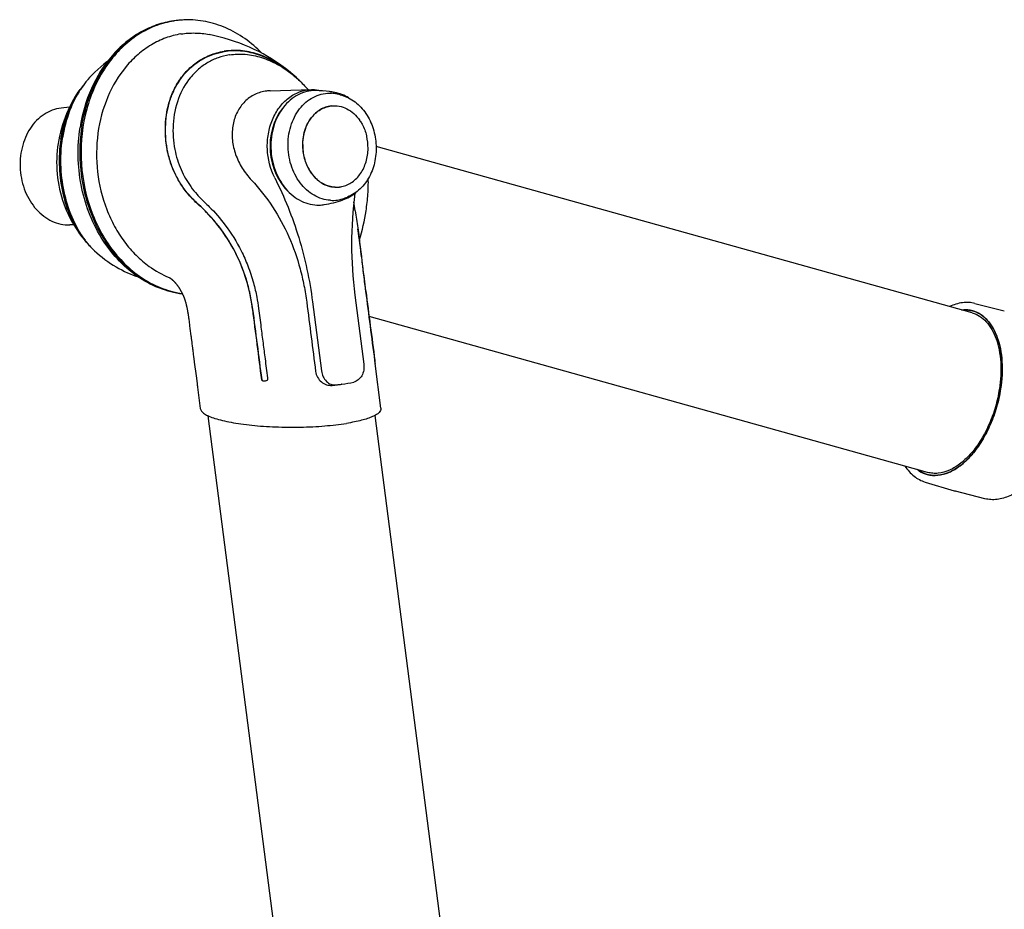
# Model space of a CAD drawing. Extents: x 0 to 420, y 0 to 297.
# Tile 8 of 12: x 299 to 351, y 108 to 155. Entities that reach past the tile are written whole.
import ezdxf

# ---------------------------------------------------------------- set-up
doc = ezdxf.new("R2010")
doc.units = 0
doc.header["$LTSCALE"] = 23.1
for name, color, linetype in [('102181_DXF_CONTINUOUS_LINE', 7, 'CONTINUOUS'), ('102188_DXF_CONTINUOUS_LINE', 7, 'CONTINUOUS'), ('105-5475-01_DXF_CONTINUOUS', 7, 'CONTINUOUS'), ('105-5481_DXF_CONTINUOUS_LI', 7, 'CONTINUOUS'), ('105-561-01_DXF_CONTINUOUS_', 7, 'CONTINUOUS'), ('105-562-01_DXF_CONTINUOUS_', 7, 'CONTINUOUS')]:
    doc.layers.add(name, color=color, linetype=linetype)

msp = doc.modelspace()

# ---------------------------------------------------------------- linework, layer by layer
at = {"layer": '102181_DXF_CONTINUOUS_LINE', "color": 7, "linetype": 'CONTINUOUS'}
for p, q in [((349.545, 139.623), (317.69, 148.517)), ((347.164, 131.096), (317.316, 139.429))]:
    msp.add_line(p, q, dxfattribs=at)
at = {"layer": '102188_DXF_CONTINUOUS_LINE', "color": 7, "linetype": 'CONTINUOUS'}
for p, q in [((314.672, 87.921), (308.709, 134.124)), ((323.308, 90.171), (317.633, 134.141))]:
    msp.add_line(p, q, dxfattribs=at)
at = {"layer": '105-5475-01_DXF_CONTINUOUS', "color": 7, "linetype": 'CONTINUOUS'}
for p, q in [((309.848, 153.424), (309.841, 153.423)), ((301.869, 151.573), (301.87, 151.575)), ((301.882, 151.565), (301.881, 151.563)), ((312.027, 151.503), (314.241, 151.57)), ((301.307, 150.631), (300.851, 150.578)), ((300.725, 148.873), (300.694, 148.687)), ((301.525, 144.34), (301.314, 144.333)), ((302.163, 143.448), (302.205, 143.4)), ((302.183, 143.455), (302.179, 143.46)), ((316.963, 142.128), (316.965, 142.113)), ((316.965, 142.113), (316.967, 142.101)), ((306.624, 141.512), (306.654, 141.499)), ((306.654, 141.499), (306.68, 141.488)), ((307.086, 141.066), (307.105, 141.04)), ((307.105, 141.04), (307.122, 141.014)), ((316.555, 140.581), (317.032, 136.884)), ((317.126, 140.805), (317.127, 140.795)), ((317.127, 140.795), (317.129, 140.782)), ((317.14, 140.797), (317.142, 140.783)), ((314.291, 140.218), (314.768, 136.522)), ((307.682, 139.252), (307.69, 139.184)), ((307.69, 139.184), (307.721, 138.941)), ((307.721, 138.941), (307.739, 138.797)), ((307.739, 138.797), (307.792, 138.391)), ((317.607, 137.076), (317.616, 137.005)), ((317.62, 137.078), (317.627, 137.019)), ((317.628, 137.013), (317.627, 137.019)), ((317.949, 134.524), (317.641, 136.917)), ((311.883, 136.16), (311.892, 136.089)), ((315.85, 135.809), (315.845, 135.808))]:
    msp.add_line(p, q, dxfattribs=at)
for points in [[(313.235, 152.38), (313.117, 152.48), (312.924, 152.636), (312.727, 152.787), (312.524, 152.933), (312.316, 153.074), (312.103, 153.21), (311.883, 153.343), (311.654, 153.473), (311.417, 153.598), (311.173, 153.718), (310.922, 153.834), (310.663, 153.944), (310.398, 154.048), (310.128, 154.146), (309.853, 154.236), (309.573, 154.32), (309.291, 154.395), (309.004, 154.463), (308.77, 154.512)], [(303.357, 153.105), (303.296, 153.059), (303.13, 152.926), (302.97, 152.79), (302.815, 152.65), (302.664, 152.506), (302.519, 152.358), (302.378, 152.207), (302.287, 152.104)], [(301.869, 151.573), (301.74, 151.386), (301.627, 151.209), (301.519, 151.029), (301.417, 150.845), (301.32, 150.658), (301.23, 150.469), (301.145, 150.277), (301.066, 150.082), (300.994, 149.885), (300.928, 149.686), (300.868, 149.485), (300.814, 149.283), (300.766, 149.078), (300.725, 148.873)], [(314.054, 151.564), (314.003, 151.623), (313.932, 151.701)], [(300.694, 148.687), (300.668, 148.502), (300.645, 148.296), (300.629, 148.089), (300.619, 147.883), (300.616, 147.677), (300.619, 147.471), (300.628, 147.265), (300.644, 147.06), (300.666, 146.856), (300.695, 146.652), (300.73, 146.45), (300.771, 146.248), (300.819, 146.048), (300.873, 145.85), (300.933, 145.654), (300.998, 145.46), (301.07, 145.269), (301.148, 145.081), (301.23, 144.897), (301.319, 144.716), (301.412, 144.538), (301.511, 144.364), (301.615, 144.193), (301.724, 144.025), (301.839, 143.861), (301.959, 143.7), (302.083, 143.544), (302.164, 143.449)], [(316.578, 145.083), (316.536, 145.337), (316.5, 145.55)], [(302.646, 142.943), (302.759, 142.839), (302.903, 142.715), (303.047, 142.597), (303.194, 142.484), (303.342, 142.377), (303.491, 142.275), (303.641, 142.179), (303.792, 142.088), (303.943, 142.002), (304.095, 141.921), (304.246, 141.846), (304.397, 141.775), (304.547, 141.71), (304.697, 141.649), (304.846, 141.593), (304.976, 141.547)], [(306.665, 141.498), (306.665, 141.497), (306.666, 141.497), (306.667, 141.496), (306.668, 141.496), (306.669, 141.495), (306.671, 141.494), (306.672, 141.493), (306.674, 141.492), (306.676, 141.49), (306.679, 141.489), (306.681, 141.487), (306.684, 141.485), (306.687, 141.483), (306.691, 141.481), (306.694, 141.479)], [(306.694, 141.479), (306.698, 141.476), (306.702, 141.473), (306.706, 141.47), (306.711, 141.467), (306.715, 141.464), (306.72, 141.461), (306.725, 141.457), (306.73, 141.453), (306.735, 141.449), (306.74, 141.445), (306.745, 141.441), (306.751, 141.437), (306.756, 141.432), (306.762, 141.428), (306.768, 141.423), (306.773, 141.418), (306.779, 141.413), (306.785, 141.408), (306.791, 141.403), (306.797, 141.398), (306.803, 141.392), (306.809, 141.387), (306.815, 141.381), (306.822, 141.375), (306.828, 141.369), (306.835, 141.363), (306.841, 141.357), (306.848, 141.35), (306.855, 141.344), (306.862, 141.337), (306.869, 141.33), (306.876, 141.323), (306.883, 141.315), (306.89, 141.307), (306.898, 141.299), (306.906, 141.29), (306.914, 141.282), (306.922, 141.272), (306.931, 141.263), (306.939, 141.253), (306.948, 141.243), (306.957, 141.234), (306.965, 141.224), (306.974, 141.214), (306.982, 141.204), (306.99, 141.194), (306.997, 141.185), (307.005, 141.175), (307.012, 141.166), (307.02, 141.157), (307.027, 141.147), (307.033, 141.138), (307.04, 141.13), (307.047, 141.12), (307.054, 141.111), (307.062, 141.101), (307.069, 141.09), (307.078, 141.078), (307.086, 141.066)], [(307.122, 141.014), (307.137, 140.992), (307.144, 140.981), (307.15, 140.972), (307.156, 140.963), (307.162, 140.955), (307.167, 140.946), (307.173, 140.937), (307.179, 140.928), (307.185, 140.918), (307.191, 140.908), (307.198, 140.897), (307.205, 140.885), (307.212, 140.873), (307.219, 140.86), (307.227, 140.847), (307.235, 140.833), (307.243, 140.819), (307.251, 140.804), (307.259, 140.789), (307.268, 140.774), (307.276, 140.758), (307.285, 140.743), (307.293, 140.727), (307.301, 140.711), (307.31, 140.695), (307.318, 140.679), (307.326, 140.663), (307.334, 140.647), (307.342, 140.631), (307.349, 140.615), (307.357, 140.599), (307.365, 140.583), (307.372, 140.567), (307.379, 140.551), (307.387, 140.534), (307.394, 140.518), (307.401, 140.501), (307.408, 140.484), (307.415, 140.467), (307.422, 140.449), (307.429, 140.431), (307.436, 140.412), (307.443, 140.393), (307.45, 140.374), (307.457, 140.354), (307.464, 140.333), (307.471, 140.312), (307.478, 140.29), (307.485, 140.268), (307.492, 140.244), (307.499, 140.221), (307.506, 140.196), (307.513, 140.172), (307.52, 140.147), (307.527, 140.122), (307.533, 140.097), (307.54, 140.071), (307.546, 140.046), (307.552, 140.02), (307.558, 139.994), (307.563, 139.968), (307.569, 139.941), (307.575, 139.914), (307.58, 139.887), (307.586, 139.859), (307.591, 139.832), (307.596, 139.803), (307.601, 139.775), (307.606, 139.746), (307.612, 139.718), (307.617, 139.688), (307.622, 139.659), (307.627, 139.63), (307.632, 139.6), (307.636, 139.57), (307.641, 139.54), (307.646, 139.509), (307.651, 139.478), (307.655, 139.446), (307.66, 139.414), (307.665, 139.382), (307.669, 139.35), (307.673, 139.317), (307.678, 139.285), (307.682, 139.252)], [(307.792, 138.391), (307.796, 138.353), (307.801, 138.316), (307.806, 138.278), (307.811, 138.239), (307.816, 138.2), (307.842, 138)], [(307.842, 138), (307.864, 137.831), (307.869, 137.788), (307.875, 137.745), (307.881, 137.701), (307.886, 137.658), (307.892, 137.615)], [(307.892, 137.615), (307.937, 137.26), (307.943, 137.215), (307.949, 137.169), (307.955, 137.123), (307.961, 137.077), (307.967, 137.031), (307.973, 136.985), (308.066, 136.262)], [(308.066, 136.262), (308.119, 135.856), (308.125, 135.805), (308.132, 135.753), (308.139, 135.702), (308.145, 135.65), (308.293, 134.505)]]:
    msp.add_lwpolyline(points, dxfattribs=at)
for centre, radius, start, end in [((307.55, 150.573), 4.719, 96.7413, 98.2719), ((307.618, 150.576), 4.72, 97.5651, 99.0954), ((307.549, 150.579), 4.713, 94.2439, 96.7412), ((307.617, 150.58), 4.716, 95.0715, 97.5651), ((307.617, 150.585), 4.711, 91.7352, 95.0708), ((308.85, 147.318), 6.697, 45.1091, 49.0962), ((305.66, 148.878), 4.651, 140.3779, 144.5666), ((312.09, 149.406), 2.098, 91.7211, 99.0506), ((337.471, 143.298), 21.092, 172.565, 187.4033), ((305.561, 146.878), 11.729, 343.3848, 351.1966), ((305.515, 146.287), 4.392, 219.5583, 220.2667), ((305.969, 146.387), 4.789, 217.3964, 217.67), ((306.003, 146.413), 4.832, 217.7473, 218.0801), ((306, 146.41), 4.827, 218.0799, 218.4002), ((305.316, 146.114), 4.129, 221.0951, 225.5565), ((308.831, 146.644), 5.586, 234.1922, 246.7325), ((451.531, 157.967), 135.496, 186.7249, 187.27664), ((318.671, 137.141), 1.063, 187.3353, 187.9102), ((311.732, 136.182), 0.208, 286.8672, 288.31), ((314.862, 143.019), 7.277, 275.2247, 276.7414), ((314.861, 143.026), 7.284, 276.7414, 277.7612), ((314.855, 143.065), 7.324, 277.8119, 282.9536), ((314.522, 144.396), 8.685, 275.3524, 276.7229)]:
    msp.add_arc(centre, radius, start, end, dxfattribs=at)
for points, knots in [([(306.871, 155.243), (306.561, 155.198), (305.946, 155.048), (305.074, 154.651), (304.271, 154.093), (303.306, 153.145), (302.369, 151.633), (301.976, 150.251), (301.865, 149.533)], [0, 0, 0, 0, 0.115592, 0.232731, 0.352381, 0.475248, 0.731094, 1, 1, 1, 1]), ([(301.956, 149.565), (302.067, 150.284), (302.457, 151.664), (303.385, 153.172), (304.337, 154.113), (305.122, 154.662), (305.971, 155.052), (306.57, 155.199), (306.871, 155.243)], [0, 0, 0, 0, 0.272369, 0.529665, 0.652247, 0.770904, 0.886432, 1, 1, 1, 1]), ([(311.582, 153.511), (311.304, 153.798), (310.705, 154.317), (309.686, 154.897), (308.597, 155.242), (307.844, 155.306), (307.474, 155.294)], [0, 0, 0, 0, 0.260709, 0.512939, 0.758457, 1, 1, 1, 1]), ([(306.871, 155.237), (306.519, 155.181), (305.815, 154.984), (304.838, 154.459), (303.961, 153.721), (302.947, 152.467), (302.086, 150.506), (301.798, 147.901), (302.254, 145.304), (303.234, 143.368), (304.323, 142.134), (305.244, 141.41), (306.252, 140.899), (306.969, 140.712), (307.327, 140.66)], [0, 0, 0, 0, 0.055358, 0.112018, 0.170686, 0.231751, 0.360545, 0.496002, 0.632392, 0.763623, 0.826146, 0.8862, 0.943976, 1, 1, 1, 1]), ([(307.257, 154.54), (306.981, 154.496), (306.432, 154.352), (305.657, 153.979), (304.942, 153.46), (304.081, 152.577), (303.25, 151.171), (302.735, 149.222), (302.718, 147.155), (303.125, 145.473), (303.691, 144.247), (304.218, 143.419), (304.839, 142.698), (305.315, 142.293), (305.563, 142.114)], [0, 0, 0, 0, 0.054489, 0.109988, 0.16705, 0.226035, 0.349868, 0.480827, 0.615499, 0.749391, 0.814813, 0.878547, 0.940309, 1, 1, 1, 1]), ([(307.257, 154.54), (307.506, 154.58), (308.014, 154.616), (308.521, 154.561), (308.77, 154.512)], [0, 0, 0, 0, 0.498547, 1, 1, 1, 1]), ([(313.235, 152.38), (312.969, 152.61), (312.411, 153.019), (311.503, 153.452), (310.705, 153.641), (310.059, 153.672), (309.727, 153.642), (309.563, 153.616)], [0, 0, 0, 0, 0.264637, 0.515839, 0.750611, 0.875154, 1, 1, 1, 1]), ([(308.181, 145.428), (307.996, 145.595), (307.654, 145.942), (307.173, 146.59), (306.803, 147.321), (306.54, 148.175), (306.383, 149.243), (306.455, 150.332), (306.754, 151.308), (307.109, 152.004), (307.575, 152.597), (308.143, 153.078), (308.802, 153.436), (309.301, 153.574), (309.563, 153.616)], [0, 0, 0, 0, 0.073332, 0.143016, 0.236462, 0.312856, 0.404922, 0.552782, 0.628995, 0.704132, 0.781143, 0.849441, 0.921848, 1, 1, 1, 1]), ([(308.19, 145.429), (308.021, 145.583), (307.695, 145.91), (307.274, 146.46), (306.934, 147.066), (306.681, 147.712), (306.516, 148.38), (306.406, 149.268), (306.451, 150.153), (306.658, 150.985), (306.96, 151.742), (307.412, 152.412), (307.991, 152.937), (308.475, 153.248), (309.001, 153.475), (309.372, 153.565), (309.56, 153.596)], [0, 0, 0, 0, 0.067625, 0.135558, 0.203718, 0.271811, 0.339432, 0.406148, 0.535312, 0.597642, 0.658347, 0.775034, 0.831852, 0.888024, 0.943926, 1, 1, 1, 1]), ([(309.841, 153.423), (309.639, 153.39), (309.243, 153.289), (308.689, 153.03), (308.188, 152.672), (307.598, 152.063), (307.048, 151.073), (306.871, 150.172), (306.843, 149.702)], [0, 0, 0, 0, 0.118696, 0.235949, 0.354099, 0.474581, 0.72646, 1, 1, 1, 1]), ([(313.047, 152.507), (312.786, 152.717), (312.241, 153.088), (311.357, 153.476), (310.595, 153.632), (309.997, 153.647), (309.704, 153.618), (309.56, 153.596)], [0, 0, 0, 0, 0.267944, 0.523066, 0.76581, 0.883716, 1, 1, 1, 1]), ([(309.848, 153.424), (310.128, 153.469), (310.711, 153.488), (311.586, 153.309), (312.443, 152.934), (312.971, 152.574), (313.226, 152.369)], [0, 0, 0, 0, 0.233869, 0.475778, 0.73043, 1, 1, 1, 1]), ([(302.287, 152.104), (302.251, 152.063), (302.107, 151.891), (301.975, 151.708), (301.882, 151.565)], [0, 0, 0, 0, 0.242777, 1, 1, 1, 1]), ([(313.226, 152.369), (313.288, 152.319), (313.536, 152.11), (313.767, 151.882), (313.932, 151.701)], [0, 0, 0, 0, 0.245976, 1, 1, 1, 1]), ([(300.84, 148.917), (300.916, 149.409), (301.158, 150.342), (301.604, 151.2), (301.869, 151.573)], [0, 0, 0, 0, 0.521246, 1, 1, 1, 1]), ([(301.881, 151.563), (301.651, 151.209), (301.238, 150.377), (301.006, 149.477), (300.93, 148.983)], [0, 0, 0, 0, 0.457624, 1, 1, 1, 1]), ([(312.271, 146.84), (312.031, 147.316), (311.831, 148.127), (311.9, 149.195), (312.116, 149.955), (312.483, 150.616), (312.982, 151.136), (313.581, 151.476), (314.024, 151.563), (314.241, 151.57)], [0, 0, 0, 0, 0.267381, 0.402627, 0.534216, 0.659796, 0.778394, 0.890879, 1, 1, 1, 1]), ([(314.241, 151.57), (314.292, 151.571), (314.498, 151.57), (314.704, 151.536), (314.852, 151.495)], [0, 0, 0, 0, 0.248647, 1, 1, 1, 1]), ([(300.862, 148.913), (300.933, 149.369), (301.152, 150.239), (301.547, 151.046), (301.782, 151.405)], [0, 0, 0, 0, 0.518543, 1, 1, 1, 1]), ([(311.76, 151.478), (311.543, 151.443), (311.117, 151.301), (310.582, 150.882), (310.198, 150.3), (309.994, 149.603), (309.981, 148.845), (310.157, 148.08), (310.51, 147.354), (310.843, 146.923), (311.028, 146.723)], [0, 0, 0, 0, 0.112081, 0.224555, 0.340874, 0.462867, 0.590806, 0.723806, 0.860574, 1, 1, 1, 1]), ([(300.851, 150.578), (300.691, 150.559), (300.371, 150.481), (299.926, 150.252), (299.528, 149.922), (299.072, 149.352), (298.699, 148.455), (298.61, 147.272), (298.873, 146.116), (299.374, 145.283), (299.908, 144.787), (300.351, 144.518), (300.825, 144.358), (301.153, 144.328), (301.314, 144.333)], [0, 0, 0, 0, 0.055624, 0.112526, 0.171529, 0.233088, 0.363225, 0.500001, 0.636776, 0.766913, 0.828472, 0.887475, 0.944377, 1, 1, 1, 1]), ([(312.685, 150.561), (312.186, 149.939), (311.748, 148.24), (312.437, 146.626), (313.024, 146.087)], [0, 0, 0, 0, 0.500142, 1, 1, 1, 1]), ([(307.336, 140.643), (306.907, 140.695), (306.047, 140.917), (304.86, 141.564), (303.813, 142.491), (302.644, 144.059), (301.75, 146.457), (301.71, 148.524), (301.865, 149.533)], [0, 0, 0, 0, 0.112461, 0.228262, 0.348546, 0.473625, 0.734283, 1, 1, 1, 1]), ([(301.956, 149.565), (301.799, 148.55), (301.838, 146.475), (302.724, 144.066), (303.882, 142.492), (304.914, 141.566), (306.076, 140.922), (306.917, 140.698), (307.335, 140.645)], [0, 0, 0, 0, 0.268144, 0.530708, 0.655966, 0.775624, 0.889887, 1, 1, 1, 1]), ([(306.843, 149.702), (306.816, 149.256), (306.871, 148.424), (307.216, 147.295), (307.67, 146.502), (308.122, 145.937), (308.385, 145.67), (308.527, 145.537)], [0, 0, 0, 0, 0.289259, 0.532223, 0.758227, 0.874714, 1, 1, 1, 1]), ([(302.165, 143.478), (301.906, 143.817), (301.45, 144.606), (301.01, 145.932), (300.8, 147.423), (300.848, 148.453), (300.93, 148.983)], [0, 0, 0, 0, 0.221358, 0.468773, 0.721389, 1, 1, 1, 1]), ([(300.84, 148.917), (300.763, 148.419), (300.712, 147.413), (300.916, 145.945), (301.374, 144.608), (301.852, 143.824), (302.128, 143.49)], [0, 0, 0, 0, 0.263832, 0.52436, 0.772695, 1, 1, 1, 1]), ([(300.862, 148.913), (300.785, 148.415), (300.735, 147.405), (300.941, 145.939), (301.397, 144.616), (301.866, 143.846), (302.133, 143.52)], [0, 0, 0, 0, 0.266151, 0.529472, 0.777437, 1, 1, 1, 1]), ([(312.271, 146.84), (312.791, 145.818), (313.655, 143.655), (314.142, 141.378), (314.291, 140.218)], [0, 0, 0, 0, 0.495024, 1, 1, 1, 1]), ([(311.028, 146.723), (311.442, 146.282), (312.198, 145.326), (313.068, 143.719), (313.568, 142.279), (313.843, 141.095), (313.939, 140.495), (313.978, 140.194)], [0, 0, 0, 0, 0.249243, 0.49948, 0.749699, 0.874849, 1, 1, 1, 1]), ([(317.152, 145.083), (317.197, 145.378), (317.263, 145.954), (317.279, 146.534), (317.271, 146.814)], [0, 0, 0, 0, 0.516247, 1, 1, 1, 1]), ([(311.088, 139.828), (310.99, 140.591), (310.628, 142.053), (309.724, 143.715), (308.852, 144.783), (308.383, 145.245), (308.181, 145.428)], [0, 0, 0, 0, 0.358673, 0.693564, 0.873035, 1, 1, 1, 1]), ([(311.094, 139.83), (311.059, 140.098), (310.968, 140.633), (310.698, 141.682), (310.185, 142.937), (309.312, 144.294), (308.581, 145.075), (308.19, 145.429)], [0, 0, 0, 0, 0.126126, 0.252304, 0.504184, 0.754349, 1, 1, 1, 1]), ([(308.527, 145.537), (308.608, 145.461), (308.997, 145.087), (309.714, 144.264), (310.388, 143.181), (310.859, 142.12), (311.132, 141.289), (311.309, 140.524), (311.38, 140.066), (311.407, 139.866)], [0, 0, 0, 0, 0.051591, 0.249436, 0.503035, 0.637419, 0.785518, 0.906715, 1, 1, 1, 1]), ([(316.578, 145.083), (316.626, 144.781), (316.767, 143.798), (316.882, 142.811), (316.963, 142.128)], [0, 0, 0, 0, 0.307651, 1, 1, 1, 1]), ([(316.975, 142.129), (316.957, 142.274), (316.878, 142.932), (316.794, 143.59), (316.72, 144.102)], [0, 0, 0, 0, 0.219195, 1, 1, 1, 1]), ([(302.646, 142.943), (302.614, 142.973), (302.462, 143.12), (302.321, 143.279), (302.217, 143.412)], [0, 0, 0, 0, 0.202852, 1, 1, 1, 1]), ([(317.14, 140.797), (317.124, 140.922), (317.067, 141.366), (317.013, 141.81), (316.975, 142.129)], [0, 0, 0, 0, 0.281951, 1, 1, 1, 1]), ([(317.129, 140.782), (317.208, 140.164), (317.368, 138.929), (317.527, 137.694), (317.607, 137.076)], [0, 0, 0, 0, 0.500239, 1, 1, 1, 1]), ([(311.407, 139.866), (311.451, 139.531), (311.53, 138.913), (311.644, 138.012), (311.761, 137.111), (311.84, 136.494), (311.883, 136.16)], [0, 0, 0, 0, 0.270891, 0.500241, 0.729758, 1, 1, 1, 1]), ([(317.032, 136.884), (317.046, 136.777), (317.042, 136.561), (316.94, 136.265), (316.755, 136.034), (316.583, 135.947), (316.496, 135.927)], [0, 0, 0, 0, 0.272256, 0.533688, 0.775798, 1, 1, 1, 1]), ([(317.618, 136.994), (317.619, 136.984), (317.622, 136.966), (317.626, 136.945), (317.63, 136.931), (317.632, 136.924), (317.634, 136.919), (317.636, 136.916), (317.636, 136.916)], [0, 0, 0, 0, 0.381501, 0.682536, 0.805093, 0.902535, 0.970667, 1, 1, 1, 1]), ([(317.636, 136.916), (317.637, 136.916), (317.638, 136.921), (317.638, 136.926), (317.637, 136.936), (317.636, 136.953), (317.633, 136.979), (317.63, 137.001), (317.628, 137.013)], [0, 0, 0, 0, 0.025819, 0.094522, 0.196292, 0.317214, 0.620838, 1, 1, 1, 1]), ([(314.455, 136.498), (314.469, 136.388), (314.54, 136.175), (314.75, 135.923), (315.026, 135.766), (315.233, 135.74), (315.332, 135.749)], [0, 0, 0, 0, 0.262188, 0.518662, 0.765333, 1, 1, 1, 1]), ([(314.768, 136.522), (314.782, 136.416), (314.84, 136.211), (315.012, 135.957), (315.251, 135.792), (315.437, 135.764), (315.524, 135.772)], [0, 0, 0, 0, 0.275248, 0.53548, 0.77515, 1, 1, 1, 1]), ([(311.793, 135.983), (311.768, 135.975), (311.717, 135.968), (311.657, 135.976), (311.617, 135.993), (311.588, 136.011), (311.575, 136.034), (311.573, 136.05)], [0, 0, 0, 0, 0.308051, 0.59642, 0.714132, 0.816959, 1, 1, 1, 1]), ([(311.784, 135.981), (311.765, 135.976), (311.725, 135.971), (311.666, 135.977), (311.618, 135.994), (311.588, 136.021), (311.581, 136.041), (311.579, 136.051)], [0, 0, 0, 0, 0.248411, 0.496934, 0.746126, 0.872524, 1, 1, 1, 1]), ([(311.892, 136.089), (311.893, 136.078), (311.892, 136.056), (311.872, 136.026), (311.84, 136.002), (311.813, 135.99), (311.798, 135.985)], [0, 0, 0, 0, 0.210482, 0.422265, 0.683353, 1, 1, 1, 1]), ([(308.293, 134.505), (308.3, 134.455), (308.341, 134.378), (308.425, 134.295), (308.553, 134.199), (308.77, 134.089), (309.093, 133.971), (309.491, 133.863), (309.956, 133.766), (310.48, 133.682), (311.27, 133.588), (312.332, 133.517), (313.636, 133.505), (314.907, 133.565), (315.728, 133.656), (316.114, 133.718)], [0, 0, 0, 0, 0.018806, 0.030522, 0.04421, 0.078034, 0.120716, 0.171958, 0.231113, 0.297315, 0.36952, 0.527035, 0.692778, 0.854558, 1, 1, 1, 1]), ([(317.949, 134.524), (317.954, 134.486), (317.939, 134.396), (317.845, 134.279), (317.695, 134.17), (317.485, 134.065), (317.218, 133.965), (316.895, 133.873), (316.522, 133.788), (316.255, 133.741), (316.114, 133.718)], [0, 0, 0, 0, 0.055323, 0.121854, 0.208637, 0.319294, 0.454665, 0.614293, 0.796748, 1, 1, 1, 1])]:
    msp.add_open_spline(points, degree=3, knots=knots, dxfattribs=at)
for points in [[(317.142, 140.783), (317.3, 139.548), (317.46, 138.313), (317.62, 137.078)], [(313.978, 140.194), (314.138, 138.962), (314.296, 137.73), (314.455, 136.498)], [(311.087, 139.828), (311.25, 138.569), (311.411, 137.309), (311.573, 136.05)], [(311.579, 136.052), (311.417, 137.311), (311.256, 138.571), (311.094, 139.83)]]:
    msp.add_open_spline(points, degree=3, dxfattribs=at)
at = {"layer": '105-5481_DXF_CONTINUOUS_LI', "color": 7, "linetype": 'CONTINUOUS'}
for p, q in [((315.317, 151.441), (315.314, 151.441)), ((315.607, 146.348), (315.612, 146.348))]:
    msp.add_line(p, q, dxfattribs=at)
for centre, radius, start, end in [((314.387, 145.499), 6.014, 82.2495, 89.2576), ((314.397, 145.581), 5.931, 81.1035, 82.2334), ((315.201, 149.488), 1.885, 78.3088, 86.594), ((314.402, 145.613), 5.899, 79.425, 81.0732), ((314.417, 145.689), 5.765, 76.5278, 78.3254), ((315.776, 148.87), 1.949, 142.1621, 142.493), ((314.986, 148.647), 2.229, 34.3193, 34.8896), ((316.251, 148.632), 2.483, 164.5287, 165.0151), ((314.599, 148.464), 2.659, 13.4267, 13.8073), ((314.55, 148.453), 2.709, 359.3259, 13.4062), ((315.57, 147.748), 1.401, 269.7974, 271.2853), ((315.57, 147.747), 1.4, 271.2855, 271.5425), ((315.57, 147.747), 1.399, 271.7353, 272.1129), ((315.57, 147.745), 1.398, 272.1128, 274.9123), ((315.57, 147.744), 1.397, 274.9128, 276.3963), ((315.57, 147.744), 1.397, 276.3964, 277.8486), ((315.57, 147.744), 1.397, 277.8486, 278.1163), ((315.569, 147.751), 1.404, 278.1192, 281.5874), ((315.567, 147.758), 1.411, 281.5853, 281.8705), ((314.011, 151.168), 5.765, 290.1507, 291.9483), ((314.602, 147.358), 1.969, 271.4613, 279.2192), ((313.957, 151.333), 5.995, 279.2135, 289.0142)]:
    msp.add_arc(centre, radius, start, end, dxfattribs=at)
for points, knots in [([(314.465, 151.513), (314.303, 151.515), (313.975, 151.478), (313.507, 151.303), (313.08, 151.014), (312.712, 150.627), (312.416, 150.155), (312.128, 149.433), (312.003, 148.43), (312.225, 147.251), (312.707, 146.39), (313.237, 145.872), (313.68, 145.589), (314.157, 145.419), (314.489, 145.386), (314.652, 145.39)], [0, 0, 0, 0, 0.055559, 0.11189, 0.17003, 0.230659, 0.294014, 0.359908, 0.496441, 0.634021, 0.76538, 0.827502, 0.886949, 0.944161, 1, 1, 1, 1]), ([(315.248, 145.645), (315.096, 145.654), (314.79, 145.71), (314.356, 145.903), (313.959, 146.195), (313.492, 146.71), (313.082, 147.535), (312.923, 148.637), (313.076, 149.559), (313.369, 150.213), (313.66, 150.633), (314.014, 150.973), (314.419, 151.219), (314.859, 151.36), (315.164, 151.379), (315.313, 151.37)], [0, 0, 0, 0, 0.056121, 0.113921, 0.174122, 0.237013, 0.36952, 0.507267, 0.642991, 0.708239, 0.770899, 0.830875, 0.888499, 0.944518, 1, 1, 1, 1]), ([(316.221, 151.123), (316.108, 151.193), (315.87, 151.314), (315.613, 151.388), (315.485, 151.412)], [0, 0, 0, 0, 0.505707, 1, 1, 1, 1]), ([(315.76, 151.295), (315.887, 151.265), (316.14, 151.177), (316.614, 150.903), (317.125, 150.387), (317.535, 149.591), (317.722, 148.688), (317.67, 147.768), (317.381, 146.92), (316.953, 146.335), (316.524, 145.994), (316.287, 145.87), (316.166, 145.821)], [0, 0, 0, 0, 0.056946, 0.115358, 0.237285, 0.366426, 0.500001, 0.633576, 0.762716, 0.884643, 0.943054, 1, 1, 1, 1]), ([(315.282, 150.691), (315.182, 150.68), (314.983, 150.634), (314.604, 150.457), (314.364, 150.237), (314.232, 150.069)], [0, 0, 0, 0, 0.240946, 0.486458, 1, 1, 1, 1]), ([(314.237, 150.066), (314.369, 150.235), (314.609, 150.456), (314.99, 150.634), (315.19, 150.681), (315.29, 150.692)], [0, 0, 0, 0, 0.513633, 0.759114, 1, 1, 1, 1]), ([(315.29, 150.692), (315.43, 150.709), (315.72, 150.699), (316.138, 150.554), (316.516, 150.29), (316.723, 150.053), (316.814, 149.922)], [0, 0, 0, 0, 0.235917, 0.478105, 0.732041, 1, 1, 1, 1]), ([(313.845, 149.276), (313.865, 149.35), (313.954, 149.631), (314.098, 149.897), (314.232, 150.069)], [0, 0, 0, 0, 0.258279, 1, 1, 1, 1]), ([(313.858, 149.295), (313.877, 149.365), (313.965, 149.635), (314.102, 149.89), (314.23, 150.057)], [0, 0, 0, 0, 0.257958, 1, 1, 1, 1]), ([(316.827, 149.903), (316.867, 149.844), (317.021, 149.593), (317.128, 149.314), (317.181, 149.099)], [0, 0, 0, 0, 0.244611, 1, 1, 1, 1]), ([(313.845, 149.276), (313.831, 149.224), (313.781, 149.011), (313.758, 148.792), (313.757, 148.627)], [0, 0, 0, 0, 0.247395, 1, 1, 1, 1]), ([(313.765, 148.628), (313.765, 148.683), (313.774, 148.9), (313.81, 149.117), (313.852, 149.274)], [0, 0, 0, 0, 0.252505, 1, 1, 1, 1]), ([(313.757, 148.627), (313.754, 148.383), (313.814, 147.898), (314.088, 147.238), (314.522, 146.714), (314.904, 146.489), (315.101, 146.423)], [0, 0, 0, 0, 0.267481, 0.527736, 0.772638, 1, 1, 1, 1]), ([(313.765, 148.628), (313.762, 148.384), (313.821, 147.9), (314.094, 147.242), (314.525, 146.718), (314.906, 146.493), (315.102, 146.426)], [0, 0, 0, 0, 0.267384, 0.527599, 0.772547, 1, 1, 1, 1]), ([(315.857, 146.377), (315.955, 146.398), (316.148, 146.46), (316.511, 146.667), (316.897, 147.073), (317.187, 147.705), (317.256, 148.18), (317.259, 148.422)], [0, 0, 0, 0, 0.112144, 0.226988, 0.468035, 0.727337, 1, 1, 1, 1]), ([(315.499, 146.348), (315.466, 146.35), (315.331, 146.361), (315.197, 146.391), (315.101, 146.423)], [0, 0, 0, 0, 0.248104, 1, 1, 1, 1]), ([(315.102, 146.426), (315.14, 146.413), (315.29, 146.368), (315.447, 146.348), (315.565, 146.347)], [0, 0, 0, 0, 0.253291, 1, 1, 1, 1]), ([(315.91, 145.665), (316.034, 145.708), (316.277, 145.819), (316.494, 145.973), (316.597, 146.06)], [0, 0, 0, 0, 0.49429, 1, 1, 1, 1]), ([(315.248, 145.645), (315.374, 145.637), (315.63, 145.648), (315.877, 145.712), (315.997, 145.756)], [0, 0, 0, 0, 0.498665, 1, 1, 1, 1])]:
    msp.add_open_spline(points, degree=3, knots=knots, dxfattribs=at)
at = {"layer": '105-561-01_DXF_CONTINUOUS_', "color": 7, "linetype": 'CONTINUOUS'}
for p, q in [((349.698, 140.133), (351.264, 139.731)), ((349.569, 139.734), (349.576, 139.732)), ((347.031, 130.58), (348.579, 130.112)), ((350.229, 129.687), (348.662, 130.089))]:
    msp.add_line(p, q, dxfattribs=at)
for centre, radius, start, end in [((347.538, 132.436), 1.505, 252.5626, 254.4012), ((349.168, 132.061), 2.036, 253.1771, 255.6231)]:
    msp.add_arc(centre, radius, start, end, dxfattribs=at)
for points, knots in [([(349.698, 140.133), (349.591, 140.16), (349.369, 140.194), (348.902, 140.176), (348.556, 140.064), (348.338, 139.961)], [0, 0, 0, 0, 0.236975, 0.479913, 1, 1, 1, 1]), ([(348.986, 139.779), (349.036, 139.784), (349.231, 139.796), (349.428, 139.772), (349.569, 139.734)], [0, 0, 0, 0, 0.255786, 1, 1, 1, 1]), ([(349.576, 139.732), (349.72, 139.692), (350.005, 139.563), (350.373, 139.247), (350.678, 138.819), (350.912, 138.295), (351.073, 137.689), (351.185, 136.768), (351.143, 136.045), (351.068, 135.56)], [0, 0, 0, 0, 0.093815, 0.192791, 0.300826, 0.420034, 0.550876, 0.692522, 1, 1, 1, 1]), ([(351.068, 135.56), (351.017, 135.23), (350.872, 134.576), (350.536, 133.643), (350.097, 132.791), (349.575, 132.06), (348.992, 131.485), (348.374, 131.091), (347.833, 130.932), (347.422, 130.926), (347.227, 130.96), (347.134, 130.986)], [0, 0, 0, 0, 0.151071, 0.301757, 0.447194, 0.583063, 0.70616, 0.815113, 0.911293, 0.956175, 1, 1, 1, 1]), ([(354.515, 134.689), (354.46, 134.332), (354.303, 133.624), (353.942, 132.612), (353.468, 131.687), (352.903, 130.891), (352.271, 130.261), (351.596, 129.824), (351.003, 129.642), (350.549, 129.627), (350.333, 129.661), (350.229, 129.687)], [0, 0, 0, 0, 0.149995, 0.299671, 0.444304, 0.579714, 0.702838, 0.812419, 0.909819, 0.955444, 1, 1, 1, 1]), ([(345.956, 131.433), (346.089, 131.231), (346.327, 130.956), (346.718, 130.698), (346.926, 130.612), (347.032, 130.58)], [0, 0, 0, 0, 0.52011, 0.763038, 1, 1, 1, 1]), ([(347.088, 131), (347.045, 131.014), (346.874, 131.076), (346.715, 131.168), (346.606, 131.251)], [0, 0, 0, 0, 0.246599, 1, 1, 1, 1])]:
    msp.add_open_spline(points, degree=3, knots=knots, dxfattribs=at)
at = {"layer": '105-562-01_DXF_CONTINUOUS_', "color": 7, "linetype": 'CONTINUOUS'}
for p, q in [((349.58, 139.731), (349.576, 139.732)), ((347.134, 130.986), (347.137, 130.986))]:
    msp.add_line(p, q, dxfattribs=at)
for centre, radius, start, end in [((343.542, 136.723), 7.615, 349.7728, 351.2188), ((343.673, 136.703), 7.483, 351.2193, 352.6828)]:
    msp.add_arc(centre, radius, start, end, dxfattribs=at)
for points, knots in [([(349.576, 139.732), (349.529, 139.745), (349.336, 139.789), (349.136, 139.794), (348.988, 139.779)], [0, 0, 0, 0, 0.246774, 1, 1, 1, 1]), ([(349.545, 139.623), (349.686, 139.583), (349.964, 139.458), (350.323, 139.15), (350.62, 138.733), (350.848, 138.222), (351.005, 137.63), (351.115, 136.733), (351.073, 136.028), (351, 135.555)], [0, 0, 0, 0, 0.093815, 0.192791, 0.300826, 0.420033, 0.550876, 0.692523, 1, 1, 1, 1]), ([(351.095, 135.75), (351.155, 136.216), (351.179, 136.909), (351.052, 137.787), (350.887, 138.363), (350.652, 138.861), (350.353, 139.267), (349.995, 139.568), (349.72, 139.691), (349.58, 139.731)], [0, 0, 0, 0, 0.307156, 0.448267, 0.578646, 0.697652, 0.805866, 0.905403, 1, 1, 1, 1]), ([(347.137, 130.986), (347.321, 130.935), (347.727, 130.904), (348.343, 131.079), (348.948, 131.451), (349.52, 131.999), (350.037, 132.697), (350.478, 133.515), (350.822, 134.416), (350.979, 135.049), (351.037, 135.371)], [0, 0, 0, 0, 0.088743, 0.185073, 0.293796, 0.416392, 0.551726, 0.696882, 0.847838, 1, 1, 1, 1]), ([(351, 135.555), (350.951, 135.233), (350.809, 134.596), (350.482, 133.686), (350.053, 132.855), (349.544, 132.142), (348.976, 131.581), (348.373, 131.198), (347.846, 131.043), (347.445, 131.037), (347.255, 131.07), (347.164, 131.096)], [0, 0, 0, 0, 0.151073, 0.301757, 0.447195, 0.583063, 0.70616, 0.815113, 0.911293, 0.956175, 1, 1, 1, 1]), ([(346.607, 131.25), (346.647, 131.22), (346.81, 131.108), (346.993, 131.026), (347.134, 130.986)], [0, 0, 0, 0, 0.255775, 1, 1, 1, 1])]:
    msp.add_open_spline(points, degree=3, knots=knots, dxfattribs=at)

doc.saveas('drawing.dxf')
